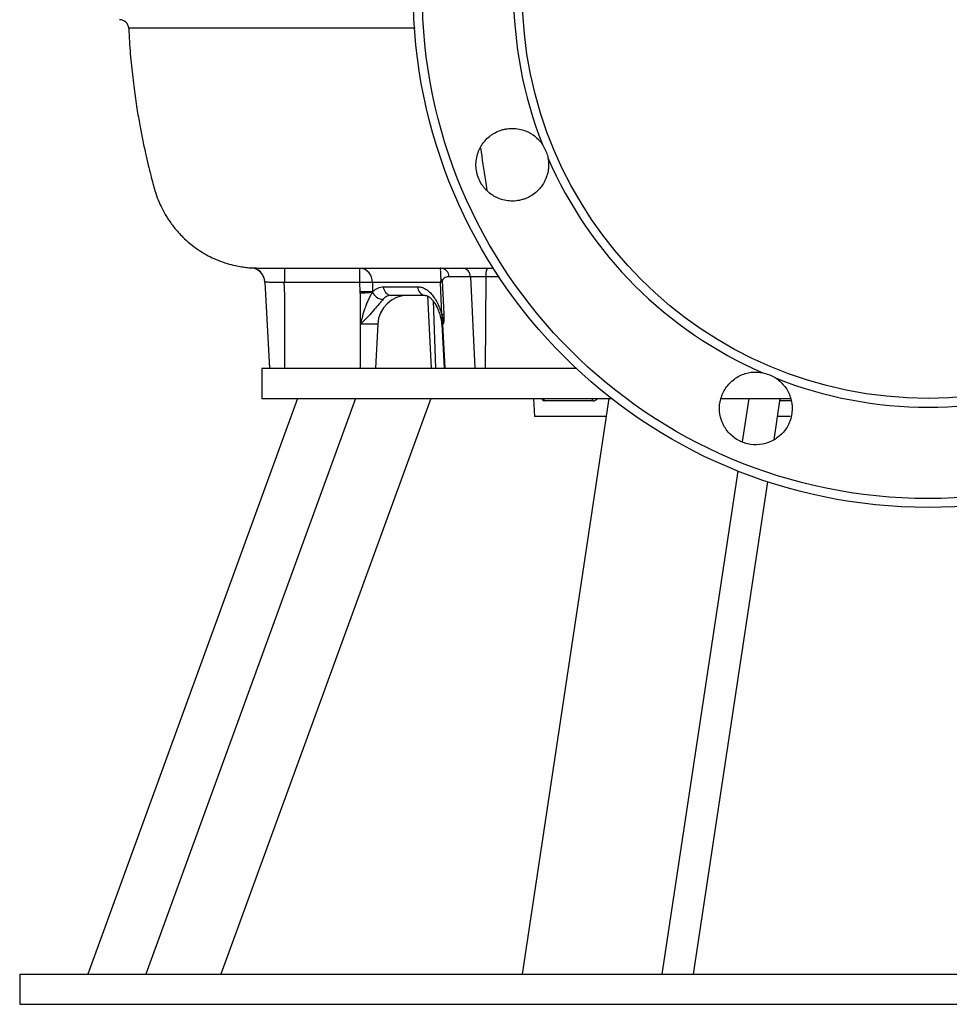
# Model space of a CAD drawing. Header units: millimetres. Extents: x 676 to 1290, y 655 to 2770.
# Tile 1 of 9: x 676 to 983, y 655 to 980. Entities that reach past the tile are written whole.
import ezdxf

# ---------------------------------------------------------------- set-up
doc = ezdxf.new("R2010")
doc.units = ezdxf.units.MM

msp = doc.modelspace()

# ---------------------------------------------------------------- linework, layer by layer
at = {"color": 7, "linetype": 'Continuous', "lineweight": 25}
for p, q in [((711.66, 977.64), (711.66, 977.64)), ((751.93, 898.58), (751.93, 898.58)), ((763.05, 898.49), (763.05, 893.75)), ((787.94, 893.75), (787.94, 898.49)), ((756.56, 893.9), (758.05, 865.49)), ((762.82, 893.96), (763.05, 889.49)), ((787.94, 893.75), (763.05, 893.75)), ((788.03, 890.66), (787.94, 893.75)), ((814.51, 893.75), (792.03, 893.75)), ((792.03, 893.75), (792.12, 890.66)), ((815.02, 883.09), (814.51, 893.75)), ((795.74, 892.33), (807.06, 892.33)), ((763.05, 889.49), (763.05, 865.49)), ((788.05, 890.16), (788.05, 880.02)), ((809.51, 889.49), (798.19, 889.49)), ((810.21, 889.31), (811.45, 865.49)), ((793.81, 880.02), (788.05, 880.02)), ((788.05, 880.02), (788.05, 865.49)), ((793.81, 880.02), (793.05, 865.49)), ((815, 880.02), (815.77, 865.49)), ((815.44, 880.02), (815.21, 880.02)), ((755.55, 865.49), (755.55, 855.49)), ((755.55, 865.49), (859.26, 865.49)), ((767.35, 855.49), (698.06, 665.49)), ((786.49, 855.49), (717.2, 665.49)), ((811.32, 855.49), (742.03, 665.49)), ((755.55, 855.49), (870.94, 855.49)), ((870.18, 855.49), (841.48, 665.49)), ((845.24, 855.49), (845.55, 849.49)), ((907.27, 855.49), (930.14, 855.49)), ((916.37, 855.49), (914.21, 841.19)), ((926.66, 855.49), (924.58, 841.76)), ((864.83, 854.65), (848.73, 854.65)), ((869.27, 849.49), (845.55, 849.49)), ((930.15, 849.49), (925.75, 849.49)), ((912.75, 831.52), (887.67, 665.49)), ((922.5, 827.98), (897.96, 665.49)), ((675.55, 665.49), (675.55, 655.49)), ((675.55, 665.49), (1090.36, 665.49)), ((675.55, 655.49), (1090.36, 655.49))]:
    msp.add_line(p, q, dxfattribs=at)
at = {"color": 8, "linetype": 'Continuous', "lineweight": 25}
for p, q in [((751.93, 898.58), (752, 898.62)), ((824.41, 895.65), (825.82, 865.49)), ((829.52, 895.65), (829.31, 865.49)), ((833.9, 895.65), (829.52, 895.65)), ((812.1, 887.65), (812.92, 865.49)), ((815.21, 880.02), (815, 880.02)), ((815.21, 880.02), (815.93, 865.49)), ((930.24, 854.65), (926.53, 854.65))]:
    msp.add_line(p, q, dxfattribs=at)
at = {"color": 7, "linetype": 'Continuous', "lineweight": 25, "flags": 128}
msp.add_lwpolyline([(815.13, 894.31), (815.53, 885.66), (815.66, 883.09)], dxfattribs=at)
at = {"color": 8, "linetype": 'Continuous', "lineweight": 25, "flags": 128}
for points in [[(848.57, 855.49), (848.65, 855.21), (848.73, 854.65)], [(864.83, 854.65), (864.76, 855.21), (864.68, 855.49)]]:
    msp.add_lwpolyline(points, dxfattribs=at)
at = {"color": 7, "linetype": 'Continuous', "lineweight": 25}
for radius in [170, 167.05, 134]:
    msp.add_circle((975.55, 989.49), radius, dxfattribs=at)
for centre, radius, start, end in [((975.55, 989.49), 136.89, 158.5103, 201.4897), ((708.56, 977.49), 3, 2.2996, 89.8964), ((975.55, 989.49), 136.89, 203.5103, 246.4897), ((751.57, 893.6), 5, 3.2439, 85.7123), ((751.57, 893.64), 5, 3.0007, 46.0229), ((787.47, 893.95), 4.56, 357.4768, 84.125), ((814.51, 895.6), 2.89, 0.9474, 88.0829), ((821.58, 895.66), 2.83, 359.6806, 86.7568), ((835.16, 896.32), 5.68, 157.5446, 186.7923), ((789.99, 832.3), 61.48, 88.0939, 91.9061), ((812.85, 893.47), 2.43, 20.2494, 43.4814), ((790.07, 829.21), 61.48, 88.0939, 91.9061), ((795.55, 891.85), 3.66, 199.517, 270.4642), ((798.47, 892.21), 2.74, 177.4767, 264.1252), ((809.79, 892.21), 2.74, 177.4767, 264.1252), ((803.8, 879.49), 10, 90, 177), ((805.02, 879.49), 10, 3, 18.8687), ((816.37, 881.36), 1.48, 142.4567, 161.4882), ((804.74, 879.49), 10.49, 2.8469, 12.8768), ((815.34, 864.07), 19.02, 89.0384, 90.9616), ((814.48, 879.64), 2.71, 63.6757, 74.8088), ((975.55, 989.49), 136.89, 248.5103, 291.4897)]:
    msp.add_arc(centre, radius, start, end, dxfattribs=at)
at = {"color": 8, "linetype": 'Continuous', "lineweight": 25}
msp.add_arc((751.57, 893.64), 5, 46.0231, 85.0821, dxfattribs=at)
at = {"color": 7, "linetype": 'Continuous', "lineweight": 25}
for points, knots in [([(711.59, 977.63), (711.65, 976.18), (711.84, 972.03), (712.42, 965.38), (713.26, 958.02), (714.21, 951.51), (715.16, 945.95), (716.11, 941.02), (717.05, 936.62), (717.96, 932.68), (718.79, 929.34), (719.54, 926.51), (720.27, 923.75), (721.16, 921.21), (722.18, 918.91), (723.12, 917.08), (724.03, 915.53), (724.89, 914.2), (725.81, 912.9), (726.8, 911.63), (728.03, 910.19), (729.61, 908.53), (731.5, 906.83), (733.62, 905.18), (735.9, 903.66), (738.42, 902.26), (741.18, 901.02), (743.93, 900.04), (746.53, 899.35), (748.73, 898.94), (750.47, 898.7), (751.54, 898.6), (751.89, 898.58), (751.93, 898.58)], [0, 0, 0, 0, 0.04423, 0.125936, 0.202279, 0.268909, 0.325431, 0.373162, 0.421325, 0.461796, 0.496179, 0.525641, 0.550853, 0.583008, 0.607446, 0.62831, 0.646632, 0.662855, 0.677269, 0.695905, 0.712807, 0.736168, 0.766899, 0.791448, 0.819388, 0.85173, 0.880283, 0.912903, 0.941818, 0.963109, 0.98059, 0.997814, 1, 1, 1, 1]), ([(850.03, 934.88), (850.17, 934.16), (850.24, 933.43), (850.24, 932.33), (850.23, 931.96), (850.17, 931.23), (850.12, 930.86), (849.92, 929.77), (849.73, 929.07), (849.34, 928.04), (849.2, 927.7), (848.87, 927.04), (848.7, 926.71), (848.12, 925.77), (847.69, 925.18), (846.71, 924.09), (846.17, 923.58), (845.01, 922.68), (844.39, 922.28), (843.41, 921.78), (843.07, 921.62), (842.39, 921.35), (842.04, 921.23), (840.99, 920.91), (840.27, 920.77), (839.17, 920.65), (838.8, 920.62), (838.07, 920.61), (837.7, 920.62), (836.61, 920.71), (835.88, 920.83), (834.45, 921.21), (833.76, 921.46), (832.77, 921.93), (832.45, 922.1), (831.81, 922.48), (831.5, 922.68), (830.61, 923.33), (830.06, 923.81), (829.3, 924.61), (829.06, 924.88), (828.6, 925.46), (828.38, 925.76), (827.78, 926.69), (827.44, 927.34), (826.88, 928.69), (826.66, 929.4), (826.35, 930.84), (826.27, 931.57), (826.24, 932.67), (826.24, 933.04), (826.29, 933.78), (826.33, 934.14), (826.51, 935.23), (826.69, 935.94), (827.06, 936.98), (827.2, 937.32), (827.51, 937.99), (827.68, 938.32), (828.23, 939.26), (828.65, 939.86), (829.61, 940.99), (830.14, 941.5), (831, 942.19), (831.29, 942.4), (831.9, 942.81), (832.22, 943), (833.2, 943.53), (833.87, 943.81), (834.91, 944.15), (835.27, 944.25), (835.99, 944.41), (836.35, 944.47), (837.45, 944.61), (838.18, 944.64), (839.64, 944.56), (840.38, 944.45), (841.81, 944.1), (842.5, 943.86), (843.5, 943.41), (843.84, 943.24), (844.48, 942.87), (844.79, 942.68), (845.69, 942.05), (846.25, 941.58), (847.03, 940.8), (847.28, 940.52), (847.75, 939.95), (847.97, 939.65), (848.18, 939.34)], [0, 0, 0, 0, 0.03125, 0.03125, 0.046875, 0.046875, 0.0625, 0.0625, 0.09375, 0.09375, 0.109375, 0.109375, 0.125, 0.125, 0.15625, 0.15625, 0.1875, 0.1875, 0.21875, 0.21875, 0.234375, 0.234375, 0.25, 0.25, 0.28125, 0.28125, 0.296875, 0.296875, 0.3125, 0.3125, 0.34375, 0.34375, 0.375, 0.375, 0.390625, 0.390625, 0.40625, 0.40625, 0.4375, 0.4375, 0.453125, 0.453125, 0.46875, 0.46875, 0.5, 0.5, 0.53125, 0.53125, 0.5625, 0.5625, 0.578125, 0.578125, 0.59375, 0.59375, 0.625, 0.625, 0.640625, 0.640625, 0.65625, 0.65625, 0.6875, 0.6875, 0.71875, 0.71875, 0.734375, 0.734375, 0.75, 0.75, 0.78125, 0.78125, 0.796875, 0.796875, 0.8125, 0.8125, 0.84375, 0.84375, 0.875, 0.875, 0.90625, 0.90625, 0.921875, 0.921875, 0.9375, 0.9375, 0.96875, 0.96875, 0.984375, 0.984375, 1, 1, 1, 1]), ([(848.18, 939.34), (848.83, 938.18), (849.63, 936.75), (849.96, 935.17), (850.03, 934.88)], [0, 0, 0, 0, 0.818658, 1, 1, 1, 1]), ([(755.42, 898.49), (755.68, 898.49), (756.29, 898.49), (757.6, 898.49), (759.44, 898.49), (761.86, 898.49), (764.96, 898.49), (768.86, 898.49), (773.68, 898.49), (779.55, 898.49), (786.18, 898.49), (793.52, 898.49), (801.47, 898.49), (809.72, 898.49), (818.09, 898.49), (825.26, 898.49), (830.1, 898.49), (832.02, 898.49)], [0, 0, 0, 0, 0.035883, 0.08487, 0.139078, 0.198526, 0.263257, 0.333353, 0.408932, 0.490133, 0.57704, 0.653902, 0.734876, 0.81992, 0.88631, 0.954874, 1, 1, 1, 1]), ([(755.78, 898.49), (756.29, 898.49), (756.84, 898.49), (757.98, 898.49), (758.57, 898.49), (759.49, 898.49), (759.8, 898.49), (760.44, 898.49), (760.76, 898.49), (761.74, 898.49), (762.39, 898.49), (763.05, 898.49)], [0, 0, 0, 0, 0.25, 0.25, 0.5, 0.5, 0.625, 0.625, 0.75, 0.75, 1, 1, 1, 1]), ([(814.61, 898.49), (814.56, 898.49), (814.53, 898.44), (814.49, 898.23), (814.48, 898.06), (814.48, 897.7), (814.48, 897.55), (814.5, 897.22), (814.51, 897.04), (814.53, 896.6), (814.54, 896.35), (814.57, 895.94), (814.57, 895.79), (814.59, 895.48), (814.6, 895.31), (814.61, 895.14)], [0, 0, 0, 0, 0.25, 0.25, 0.5, 0.5, 0.625, 0.625, 0.75, 0.75, 0.875, 0.875, 0.9375, 0.9375, 1, 1, 1, 1]), ([(762.83, 893.75), (762.41, 893.75), (762, 893.75), (761.18, 893.75), (760.79, 893.75), (760.23, 893.75), (760.04, 893.75), (759.68, 893.75), (759.5, 893.75), (758.99, 893.75), (758.68, 893.75), (758.1, 893.77), (757.84, 893.79), (757.39, 893.83), (757.2, 893.84), (756.96, 893.87), (756.89, 893.87), (756.77, 893.89), (756.72, 893.89), (756.6, 893.9), (756.56, 893.9), (756.56, 893.9)], [0, 0, 0, 0, 0.125, 0.125, 0.25, 0.25, 0.3125, 0.3125, 0.375, 0.375, 0.5, 0.5, 0.625, 0.625, 0.75, 0.75, 0.8125, 0.8125, 0.875, 0.875, 1, 1, 1, 1]), ([(814.61, 895.14), (814.62, 894.91), (814.62, 894.69), (814.59, 894.22), (814.56, 893.99), (814.51, 893.75)], [0, 0, 0, 0, 0.5, 0.5, 1, 1, 1, 1]), ([(815.13, 894.31), (814.95, 894.13), (814.78, 893.94), (814.52, 893.76), (814.51, 893.75)], [0, 0, 0, 0, 0.990507, 1, 1, 1, 1]), ([(817.4, 895.65), (816.94, 895.61), (816.24, 895.56), (815.52, 895.05), (815.22, 894.61), (815.14, 894.35), (815.13, 894.31)], [0, 0, 0, 0, 0.5546191, 0.8324031, 0.9721318, 1, 1, 1, 1]), ([(824.41, 895.65), (823.11, 895.65), (821.87, 895.65), (819.54, 895.65), (818.44, 895.65), (817.4, 895.65)], [0, 0, 0, 0, 0.5, 0.5, 1, 1, 1, 1]), ([(829.52, 895.65), (829.26, 895.65), (829, 895.65), (828.49, 895.65), (828.23, 895.65), (827.73, 895.65), (827.48, 895.65), (827, 895.65), (826.76, 895.65), (826.3, 895.65), (826.09, 895.65), (825.68, 895.65), (825.48, 895.65), (824.94, 895.65), (824.64, 895.65), (824.41, 895.65)], [0, 0, 0, 0, 0.125, 0.125, 0.25, 0.25, 0.375, 0.375, 0.5, 0.5, 0.625, 0.625, 0.75, 0.75, 1, 1, 1, 1]), ([(792.07, 890.6), (791.91, 890.55), (791.44, 890.4), (790.32, 890.34), (789.08, 890.23), (788.3, 890.18), (788.07, 890.16), (788.05, 890.16)], [0, 0, 0, 0, 0.170329, 0.503012, 0.854635, 0.989564, 1, 1, 1, 1]), ([(792.07, 890.6), (791.87, 890.27), (791.66, 889.9), (791.35, 889.32), (791.24, 889.12), (791.04, 888.72), (790.94, 888.51), (790.64, 887.88), (790.44, 887.45), (790.08, 886.56), (789.9, 886.11), (789.4, 884.74), (789.1, 883.81), (788.69, 882.39), (788.56, 881.92), (788.3, 880.97), (788.18, 880.49), (788.05, 880.02)], [0, 0, 0, 0, 0.125, 0.125, 0.1875, 0.1875, 0.25, 0.25, 0.375, 0.375, 0.5, 0.5, 0.75, 0.75, 0.875, 0.875, 1, 1, 1, 1]), ([(792.11, 890.63), (792.1, 890.63), (792.09, 890.62), (792.08, 890.61), (792.07, 890.6)], [0, 0, 0, 0, 0.29852, 1, 1, 1, 1]), ([(792.12, 890.66), (792.39, 890.93), (792.67, 891.18), (793.25, 891.59), (793.55, 891.77), (794.46, 892.19), (795.09, 892.33), (795.74, 892.33)], [0, 0, 0, 0, 0.25, 0.25, 0.5, 0.5, 1, 1, 1, 1]), ([(807.06, 892.33), (807.47, 892.33), (807.89, 892.28), (808.7, 892.05), (809.1, 891.88), (809.69, 891.55), (809.89, 891.42), (810.28, 891.15), (810.47, 890.99), (811.03, 890.5), (811.39, 890.13), (811.91, 889.51), (812.08, 889.29), (812.41, 888.83), (812.57, 888.59), (813.04, 887.83), (813.33, 887.3), (813.87, 886.18), (814.12, 885.59), (814.47, 884.67), (814.58, 884.35), (814.8, 883.73), (814.91, 883.41), (815.02, 883.09)], [0, 0, 0, 0, 0.125, 0.125, 0.25, 0.25, 0.3125, 0.3125, 0.375, 0.375, 0.5, 0.5, 0.5625, 0.5625, 0.625, 0.625, 0.75, 0.75, 0.875, 0.875, 0.9375, 0.9375, 1, 1, 1, 1]), ([(795.58, 888.19), (795.27, 887.84), (794.55, 887.03), (793.45, 885.74), (792.14, 884.18), (790.89, 882.74), (789.5, 881.36), (788.73, 880.64), (788.44, 880.37), (788.29, 880.23), (788.19, 880.14), (788.1, 880.06), (788.06, 880.02), (788.05, 880.02)], [0, 0, 0, 0, 0.166024, 0.385074, 0.429746, 0.692312, 0.870339, 0.931238, 0.962299, 0.971428, 0.984125, 0.998256, 1, 1, 1, 1]), ([(798.19, 889.49), (797.62, 889.41), (796.67, 889.27), (795.9, 888.51), (795.58, 888.19)], [0, 0, 0, 0, 0.589748, 1, 1, 1, 1]), ([(809.54, 889.47), (809.65, 889.47), (809.88, 889.47), (810.41, 889.26), (811.06, 888.83), (811.78, 888.12), (812.53, 887.13), (813.24, 885.87), (813.9, 884.4), (814.27, 883.3), (814.46, 882.74)], [0, 0, 0, 0, 0.113518, 0.241809, 0.358132, 0.484464, 0.606444, 0.736053, 0.866521, 1, 1, 1, 1]), ([(815.44, 880.02), (815.43, 880.19), (815.41, 880.35), (815.36, 880.68), (815.32, 880.84), (815.19, 881.3), (815.08, 881.57), (814.96, 881.83)], [0, 0, 0, 0, 0.25, 0.25, 0.5, 0.5, 1, 1, 1, 1]), ([(815.19, 882.26), (815.16, 882.4), (815.13, 882.54), (815.08, 882.82), (815.05, 882.95), (815.02, 883.09)], [0, 0, 0, 0, 0.5, 0.5, 1, 1, 1, 1]), ([(815.19, 882.26), (815.27, 881.9), (815.34, 881.52), (815.43, 880.76), (815.45, 880.39), (815.44, 880.02)], [0, 0, 0, 0, 0.5, 0.5, 1, 1, 1, 1]), ([(815.68, 882.08), (815.68, 881.68), (815.66, 881.3), (815.61, 880.77), (815.58, 880.59), (815.52, 880.28), (815.48, 880.14), (815.44, 880.02)], [0, 0, 0, 0, 0.5, 0.5, 0.75, 0.75, 1, 1, 1, 1]), ([(815.66, 883.09), (815.66, 882.92), (815.67, 882.75), (815.68, 882.41), (815.68, 882.25), (815.68, 882.08)], [0, 0, 0, 0, 0.5, 0.5, 1, 1, 1, 1]), ([(925.41, 862.12), (926.44, 861.26), (928.51, 859.54), (930.33, 855.84), (930.9, 851.79), (930.08, 847.76), (927.98, 844.24), (924.82, 841.61), (920.98, 840.17), (916.87, 840.08), (912.97, 841.36), (909.71, 843.86), (907.46, 847.3), (906.48, 851.29), (906.87, 855.37), (908.59, 859.1), (911.45, 862.05), (915.12, 863.87), (918.45, 864.33), (920.36, 864.05), (920.95, 863.96)], [0, 0, 0, 0, 0.056635, 0.114015, 0.171401, 0.228796, 0.286196, 0.343596, 0.400989, 0.458376, 0.515755, 0.573131, 0.630509, 0.687891, 0.745281, 0.802678, 0.860079, 0.917478, 0.974869, 1, 1, 1, 1]), ([(920.95, 863.96), (922.23, 863.6), (923.8, 863.16), (925.16, 862.28), (925.41, 862.12)], [0, 0, 0, 0, 0.81866, 1, 1, 1, 1])]:
    msp.add_open_spline(points, degree=3, knots=knots, dxfattribs=at)
at = {"color": 8, "linetype": 'Continuous', "lineweight": 25}
for points, knots in [([(806.14, 977.64), (805.22, 977.64), (800.54, 977.64), (792.58, 977.64), (782.36, 977.64), (772.65, 977.64), (763.46, 977.64), (754.87, 977.64), (747.07, 977.64), (740.06, 977.64), (733.83, 977.64), (728.28, 977.64), (723.46, 977.64), (719.4, 977.64), (716.2, 977.64), (713.83, 977.64), (712.31, 977.64), (711.57, 977.64), (711.64, 977.64), (711.66, 977.64)], [0, 0, 0, 0, 0.015514, 0.078572, 0.141677, 0.204734, 0.269642, 0.334604, 0.399511, 0.462576, 0.525692, 0.588758, 0.653702, 0.718701, 0.783645, 0.846025, 0.908452, 0.970831, 1, 1, 1, 1]), ([(827.8, 938.21), (828.27, 934.55), (828.87, 929.85), (829.7, 925.26), (829.88, 924.24)], [0, 0, 0, 0, 0.7792629, 1, 1, 1, 1]), ([(752, 898.62), (752.13, 898.62), (752.38, 898.61), (753.74, 898.52), (754.97, 898.5), (755.34, 898.5)], [0, 0, 0, 0, 0.413889, 0.820457, 1, 1, 1, 1]), ([(814.96, 881.83), (814.8, 882.05), (814.6, 882.31), (814.5, 882.69), (814.48, 882.75)], [0, 0, 0, 0, 0.825157, 1, 1, 1, 1]), ([(848.02, 855.49), (848.08, 855.33), (848.3, 854.74), (848.55, 854.69), (848.73, 854.65)], [0, 0, 0, 0, 0.279279, 1, 1, 1, 1]), ([(864.83, 854.65), (865.15, 854.68), (865.73, 854.74), (866.25, 855.26), (866.49, 855.49)], [0, 0, 0, 0, 0.543636, 1, 1, 1, 1])]:
    msp.add_open_spline(points, degree=3, knots=knots, dxfattribs=at)
at = {"color": 7, "linetype": 'Continuous', "lineweight": 25}
for points in [[(762.82, 893.96), (762.9, 893.89), (762.98, 893.82), (763.05, 893.75)], [(788.05, 890.16), (788.04, 890.33), (788.03, 890.49), (788.03, 890.66)], [(792.12, 890.66), (792.11, 890.65), (792.11, 890.64), (792.11, 890.63)]]:
    msp.add_open_spline(points, degree=3, dxfattribs=at)

doc.saveas('drawing.dxf')
